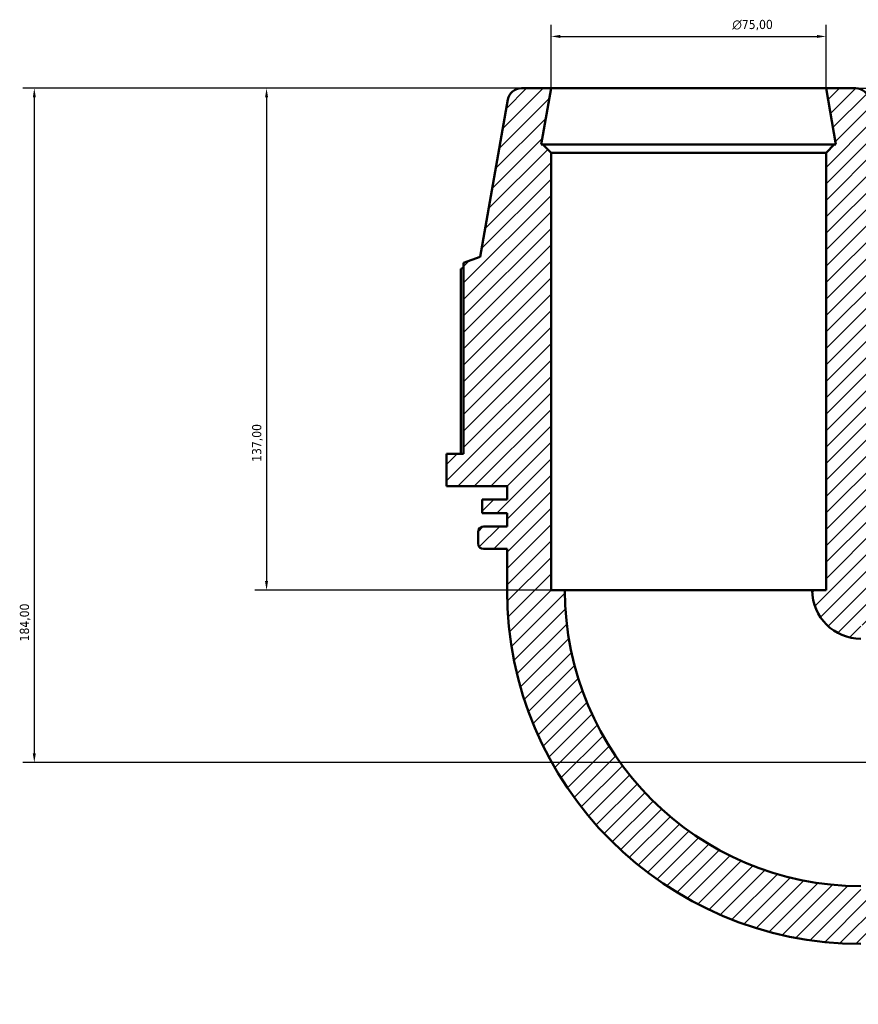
# Model space of a CAD drawing. Header units: millimetres. Extents: x 0 to 1152, y -47 to 1386.
# Tile 7 of 9: x 254 to 483, y 1058 to 1327. Entities that reach past the tile are written whole.
import ezdxf

# ---------------------------------------------------------------- set-up
doc = ezdxf.new("R2010")
doc.units = ezdxf.units.MM
for name, color, linetype, lineweight in [('Dimension (ISO)', 7, 'Continuous', 25), ('Hatch (ISO)', 7, 'Continuous', 18), ('Visible (ISO)', 7, 'Continuous', 50)]:
    doc.layers.add(name, color=color, linetype=linetype, lineweight=lineweight)
doc.styles.add('Note Text (ISO)', font='tahoma.ttf')
doc.dimstyles.new('Default (ISO)', dxfattribs={"dimtxt": 2.5, "dimasz": 2.5, "dimexe": 3.175, "dimexo": 0, "dimgap": 0.762, "dimtad": 1, "dimrnd": 1e-08, "dimzin": 0, "dimtxsty": 'Note Text (ISO)', "dimcen": 0.09, "dimdle": 10, "dimclrd": 256, "dimclre": 256, "dimclrt": 232, "dimazin": 0, "dimtfac": 1.40208, "dimtmove": 0, "dimatfit": 3, "dimfxl": 1, "dimtolj": 1, "dimtzin": 0, "dimlwd": -1, "dimlwe": -1, "dimarcsym": 0})

# ---------------------------------------------------------------- blocks, each defined once
blk = doc.blocks.new('*D8')
at = {"layer": 'Defpoints', "color": 0, "transparency": 16777216}
for p in [(473.78, 1322.26), (398.78, 1308.11), (473.78, 1308.11)]:
    blk.add_point(p, dxfattribs=at)
at = {"layer": 'Dimension (ISO)', "transparency": 16777216}
for p, q in [((398.78, 1308.11), (398.78, 1325.43)), ((473.78, 1308.11), (473.78, 1325.43)), ((401.28, 1322.26), (471.28, 1322.26))]:
    blk.add_line(p, q, dxfattribs=at)
for points in [[(401.28, 1322.67), (401.28, 1321.84), (398.78, 1322.26)], [(471.28, 1322.67), (471.28, 1321.84), (473.78, 1322.26)]]:
    blk.add_solid(points, dxfattribs=at)
at = {"layer": 'Dimension (ISO)', "color": 232, "true_color": 0xca0064, "transparency": 16777216, "insert": (448.23, 1326.78), "char_height": 2.5, "attachment_point": 1, "style": 'Note Text (ISO)'}
blk.add_mtext('\\A1;\\fAIGDT|b0|i0;\\H2.5000;\\ln\\fTahoma|b0|i0;\\H2.5000;75,00', dxfattribs=at)
blk = doc.blocks.new('*D9')
at = {"layer": 'Defpoints', "color": 0, "transparency": 16777216}
for p in [(473.78, 1308.11), (620.28, 1124.11), (793.13, 1124.11)]:
    blk.add_point(p, dxfattribs=at)
at = {"layer": 'Dimension (ISO)', "transparency": 16777216}
for p, q in [((473.78, 1308.11), (796.31, 1308.11)), ((793.13, 1305.61), (793.13, 1126.61)), ((620.28, 1124.11), (796.31, 1124.11))]:
    blk.add_line(p, q, dxfattribs=at)
for points in [[(792.71, 1305.61), (793.55, 1305.61), (793.13, 1308.11)], [(792.71, 1126.61), (793.55, 1126.61), (793.13, 1124.11)]]:
    blk.add_solid(points, dxfattribs=at)
at = {"layer": 'Dimension (ISO)', "color": 232, "true_color": 0xca0064, "transparency": 16777216, "insert": (789.19, 1157.15), "char_height": 2.5, "attachment_point": 1, "rotation": 90, "style": 'Note Text (ISO)'}
blk.add_mtext('\\A1;184,00', dxfattribs=at)
blk = doc.blocks.new('*D11')
at = {"layer": 'Defpoints', "color": 0, "transparency": 16777216}
for p in [(398.78, 1308.11), (321.18, 1171.11), (402.53, 1171.11)]:
    blk.add_point(p, dxfattribs=at)
at = {"layer": 'Dimension (ISO)', "transparency": 16777216}
for p, q in [((398.78, 1308.11), (318, 1308.11)), ((321.18, 1305.61), (321.18, 1173.61)), ((402.53, 1171.11), (318, 1171.11))]:
    blk.add_line(p, q, dxfattribs=at)
for points in [[(320.76, 1305.61), (321.59, 1305.61), (321.18, 1308.11)], [(320.76, 1173.61), (321.59, 1173.61), (321.18, 1171.11)]]:
    blk.add_solid(points, dxfattribs=at)
at = {"layer": 'Dimension (ISO)', "color": 232, "true_color": 0xca0064, "transparency": 16777216, "insert": (317.24, 1206.15), "char_height": 2.5, "attachment_point": 1, "rotation": 90, "style": 'Note Text (ISO)'}
blk.add_mtext('\\A1;137,00', dxfattribs=at)
blk = doc.blocks.new('*D12')
at = {"layer": 'Defpoints', "color": 0, "transparency": 16777216}
for p in [(398.78, 1308.11), (257.83, 1124.11), (620.28, 1124.11)]:
    blk.add_point(p, dxfattribs=at)
at = {"layer": 'Dimension (ISO)', "transparency": 16777216}
for p, q in [((398.78, 1308.11), (254.66, 1308.11)), ((257.83, 1305.61), (257.83, 1126.61)), ((620.28, 1124.11), (254.66, 1124.11))]:
    blk.add_line(p, q, dxfattribs=at)
for points in [[(257.42, 1305.61), (258.25, 1305.61), (257.83, 1308.11)], [(257.42, 1126.61), (258.25, 1126.61), (257.83, 1124.11)]]:
    blk.add_solid(points, dxfattribs=at)
at = {"layer": 'Dimension (ISO)', "color": 232, "true_color": 0xca0064, "transparency": 16777216, "insert": (253.89, 1157.15), "char_height": 2.5, "attachment_point": 1, "rotation": 90, "style": 'Note Text (ISO)'}
blk.add_mtext('\\A1;184,00', dxfattribs=at)

msp = doc.modelspace()

# ---------------------------------------------------------------- hatches: boundary and pattern name
at = {"layer": 'Hatch (ISO)'}
h = msp.add_hatch(dxfattribs=at)
h.set_pattern_fill('ANSI31', color=256, scale=25.4, style=0)
h.set_pattern_definition([(45, (0, 0), (-2.245064, 2.245064), [])])
edge = h.paths.add_edge_path()
edge.add_ellipse((616.531, 1078.502), major_axis=(0.651, -3.693), ratio=1, start_angle=0, end_angle=80)
edge.add_line((620.281, 1078.502), (620.281, 1086.605))
edge.add_line((620.281, 1086.605), (604.948, 1083.902))
edge.add_line((604.948, 1083.902), (604.948, 1084.355))
edge.add_line((604.948, 1084.355), (602.698, 1086.605))
edge.add_line((602.698, 1086.605), (483.281, 1086.605))
edge.add_line((483.281, 1086.605), (483.281, 1090.355))
edge.add_ellipse((483.281, 1171.105), major_axis=(0, -80.75), ratio=1, start_angle=270, end_angle=360, ccw=False)
edge.add_line((402.531, 1171.105), (398.781, 1171.105))
edge.add_line((398.781, 1171.105), (398.781, 1290.522))
edge.add_line((398.781, 1290.522), (396.531, 1292.772))
edge.add_line((396.531, 1292.772), (396.078, 1292.772))
edge.add_line((396.078, 1292.772), (398.781, 1308.105))
edge.add_line((398.781, 1308.105), (390.678, 1308.105))
edge.add_ellipse((390.678, 1304.355), major_axis=(0, 3.75), ratio=1, start_angle=0, end_angle=80)
edge.add_line((386.985, 1305.006), (379.42, 1262.105))
edge.add_line((379.42, 1262.105), (374.901, 1260.461))
edge.add_line((374.901, 1260.461), (374.901, 1208.345))
edge.add_line((374.901, 1208.345), (370.281, 1208.345))
edge.add_line((370.281, 1208.345), (370.281, 1199.545))
edge.add_line((370.281, 1199.545), (386.781, 1199.545))
edge.add_line((386.781, 1199.545), (386.781, 1195.865))
edge.add_line((386.781, 1195.865), (380.01, 1195.865))
edge.add_line((380.01, 1195.865), (380.01, 1192.185))
edge.add_line((380.01, 1192.185), (386.781, 1192.185))
edge.add_line((386.781, 1192.185), (386.781, 1188.505))
edge.add_line((386.781, 1188.505), (380.361, 1188.505))
edge.add_ellipse((380.361, 1187.005), major_axis=(0, 1.5), ratio=1, start_angle=0, end_angle=90)
edge.add_line((378.861, 1187.005), (378.861, 1183.872))
edge.add_ellipse((380.361, 1183.872), major_axis=(-1.5, 0), ratio=1, start_angle=0, end_angle=90)
edge.add_line((380.361, 1182.372), (386.781, 1182.372))
edge.add_line((386.781, 1182.372), (386.781, 1171.105))
edge.add_ellipse((483.281, 1171.105), major_axis=(-96.5, 0), ratio=1, start_angle=0, end_angle=90)
edge.add_line((483.281, 1074.605), (494.548, 1074.605))
edge.add_line((494.548, 1074.605), (494.548, 1068.185))
edge.add_ellipse((496.048, 1068.185), major_axis=(-1.5, 0), ratio=1, start_angle=0, end_angle=90)
edge.add_line((496.048, 1066.685), (499.181, 1066.685))
edge.add_ellipse((499.181, 1068.185), major_axis=(0, -1.5), ratio=1, start_angle=0, end_angle=90)
edge.add_line((500.681, 1068.185), (500.681, 1074.605))
edge.add_line((500.681, 1074.605), (504.361, 1074.605))
edge.add_line((504.361, 1074.605), (504.361, 1067.834))
edge.add_line((504.361, 1067.834), (508.041, 1067.834))
edge.add_line((508.041, 1067.834), (508.041, 1074.605))
edge.add_line((508.041, 1074.605), (511.721, 1074.605))
edge.add_line((511.721, 1074.605), (511.721, 1058.105))
edge.add_line((511.721, 1058.105), (520.521, 1058.105))
edge.add_line((520.521, 1058.105), (520.521, 1062.725))
edge.add_line((520.521, 1062.725), (572.636, 1062.725))
edge.add_line((572.636, 1062.725), (574.281, 1067.244))
edge.add_line((574.281, 1067.244), (617.182, 1074.809))
edge = h.paths.add_edge_path()
edge.add_ellipse((616.531, 1169.709), major_axis=(3.75, 0), ratio=1, start_angle=0, end_angle=80)
edge.add_line((617.182, 1173.402), (574.281, 1180.966))
edge.add_line((574.281, 1180.966), (572.636, 1185.485))
edge.add_line((572.636, 1185.485), (520.521, 1185.485))
edge.add_line((520.521, 1185.485), (520.521, 1190.105))
edge.add_line((520.521, 1190.105), (511.721, 1190.105))
edge.add_line((511.721, 1190.105), (511.721, 1173.605))
edge.add_line((511.721, 1173.605), (508.041, 1173.605))
edge.add_line((508.041, 1173.605), (508.041, 1180.377))
edge.add_line((508.041, 1180.377), (504.361, 1180.377))
edge.add_line((504.361, 1180.377), (504.361, 1173.605))
edge.add_line((504.361, 1173.605), (500.681, 1173.605))
edge.add_line((500.681, 1173.605), (500.681, 1180.025))
edge.add_ellipse((499.181, 1180.025), major_axis=(1.5, 0), ratio=1, start_angle=0, end_angle=90)
edge.add_line((499.181, 1181.525), (496.048, 1181.525))
edge.add_ellipse((496.048, 1180.025), major_axis=(0, 1.5), ratio=1, start_angle=0, end_angle=90)
edge.add_line((494.548, 1180.025), (494.548, 1173.883))
edge.add_spline(control_points=[(494.548, 1173.883), (493.889, 1174.032), (493.245, 1174.24), (491.276, 1175.078), (490.053, 1175.91), (487.995, 1177.995), (487.18, 1179.229), (486.385, 1181.165), (486.197, 1181.763), (486.059, 1182.372)], knot_values=[-1.5210734, -1.5210734, -1.5210734, -1.5210734, -1.3184251, -1.3184251, -0.8789501, -0.8789501, -0.439475, -0.439475, -0.251232, -0.251232, -0.251232, -0.251232], degree=3, periodic=0)
edge.add_line((486.059, 1182.372), (492.201, 1182.372))
edge.add_ellipse((492.201, 1183.872), major_axis=(0, -1.5), ratio=1, start_angle=0, end_angle=90)
edge.add_line((493.701, 1183.872), (493.701, 1187.005))
edge.add_ellipse((492.201, 1187.005), major_axis=(1.5, 0), ratio=1, start_angle=0, end_angle=90)
edge.add_line((492.201, 1188.505), (485.781, 1188.505))
edge.add_line((485.781, 1188.505), (485.781, 1192.185))
edge.add_line((485.781, 1192.185), (492.553, 1192.185))
edge.add_line((492.553, 1192.185), (492.553, 1195.865))
edge.add_line((492.553, 1195.865), (485.781, 1195.865))
edge.add_line((485.781, 1195.865), (485.781, 1199.545))
edge.add_line((485.781, 1199.545), (502.281, 1199.545))
edge.add_line((502.281, 1199.545), (502.281, 1208.345))
edge.add_line((502.281, 1208.345), (497.661, 1208.345))
edge.add_line((497.661, 1208.345), (497.661, 1260.461))
edge.add_line((497.661, 1260.461), (493.142, 1262.105))
edge.add_line((493.142, 1262.105), (485.578, 1305.006))
edge.add_ellipse((481.885, 1304.355), major_axis=(3.693, 0.651), ratio=1, start_angle=0, end_angle=80)
edge.add_line((481.885, 1308.105), (473.781, 1308.105))
edge.add_line((473.781, 1308.105), (476.485, 1292.772))
edge.add_line((476.485, 1292.772), (476.031, 1292.772))
edge.add_line((476.031, 1292.772), (473.781, 1290.522))
edge.add_line((473.781, 1290.522), (473.781, 1171.105))
edge.add_line((473.781, 1171.105), (470.031, 1171.105))
edge.add_ellipse((483.281, 1171.105), major_axis=(-13.25, 0), ratio=1, start_angle=0, end_angle=90)
edge.add_line((483.281, 1157.855), (483.281, 1161.605))
edge.add_line((483.281, 1161.605), (602.698, 1161.605))
edge.add_line((602.698, 1161.605), (604.948, 1163.855))
edge.add_line((604.948, 1163.855), (604.948, 1164.309))
edge.add_line((604.948, 1164.309), (620.281, 1161.605))
edge.add_line((620.281, 1161.605), (620.281, 1169.709))

# ---------------------------------------------------------------- linework, layer by layer
at = {"layer": 'Visible (ISO)'}
for p, q in [((398.781, 1308.105), (390.678, 1308.105)), ((396.078, 1292.772), (398.781, 1308.105)), ((473.781, 1308.105), (398.781, 1308.105)), ((481.885, 1308.105), (473.781, 1308.105)), ((473.781, 1308.105), (476.485, 1292.772)), ((386.985, 1305.006), (379.42, 1262.105)), ((396.531, 1292.772), (396.078, 1292.772)), ((398.781, 1290.522), (396.531, 1292.772)), ((476.031, 1292.772), (396.531, 1292.772)), ((476.031, 1292.772), (473.781, 1290.522)), ((476.485, 1292.772), (476.031, 1292.772)), ((398.781, 1171.105), (398.781, 1290.522)), ((398.781, 1290.522), (473.781, 1290.522)), ((473.781, 1290.522), (473.781, 1171.105)), ((379.42, 1262.105), (374.901, 1260.461)), ((374.901, 1260.461), (374.901, 1208.345)), ((374.18, 1258.779), (374.18, 1208.345)), ((374.901, 1208.345), (370.281, 1208.345)), ((370.281, 1208.345), (370.281, 1199.545)), ((370.281, 1199.545), (386.781, 1199.545)), ((386.781, 1199.545), (386.781, 1195.865)), ((386.781, 1195.865), (380.01, 1195.865)), ((380.01, 1195.865), (380.01, 1192.185)), ((380.01, 1192.185), (386.781, 1192.185)), ((386.781, 1192.185), (386.781, 1188.505)), ((386.781, 1188.505), (380.361, 1188.505)), ((378.861, 1187.005), (378.861, 1183.872)), ((380.361, 1182.372), (386.781, 1182.372)), ((386.781, 1182.372), (386.781, 1171.105)), ((402.531, 1171.105), (398.781, 1171.105)), ((402.531, 1171.105), (470.031, 1171.105)), ((473.781, 1171.105), (470.031, 1171.105))]:
    msp.add_line(p, q, dxfattribs=at)
for centre, radius, start, end in [((390.678, 1304.355), 3.75, 90, 170), ((481.885, 1304.355), 3.75, 10, 90), ((380.361, 1187.005), 1.5, 90, 180), ((380.361, 1183.872), 1.5, 180, 270), ((483.281, 1171.105), 96.5, 180, 270), ((483.281, 1171.105), 80.75, 180, 270), ((483.281, 1171.105), 13.25, 180, 270)]:
    msp.add_arc(centre, radius, start, end, dxfattribs=at)
msp.add_rational_spline([(374.901, 1259.198), (374.544, 1258.992), (374.18, 1258.779)], [1.0012058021, 1.00067684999, 1], degree=2, dxfattribs=at)

# ---------------------------------------------------------------- dimensions: what is measured, and where the dimension line sits
at = {"layer": 'Dimension (ISO)'}
dim = msp.add_linear_dim(base=(473.781, 1322.257), p1=(398.781, 1308.105), p2=(473.781, 1308.105), angle=180, text='\\fAIGDT|b0|i0;\\H2.5000;\\ln\\fTahoma|b0|i0;\\H2.5000;<>', dimstyle='Default (ISO)', override={"dimdec": 2, "dimtp": 0, "dimtm": 0, "dimtdec": 2, "dimtofl": 0, "dimatfit": 1}, dxfattribs=at)
dim.commit()
dim.dimension.update_dxf_attribs({"geometry": '*D8', "text_midpoint": (453.781, 1322.257), "dimtype": 160})
for base, p1, p2, angle, picture, middle in [((257.834, 1124.105), (398.781, 1308.105), (620.281, 1124.105), 90, '*D12', (257.834, 1162.105)), ((321.178, 1171.105), (398.781, 1308.105), (402.531, 1171.105), 270, '*D11', (321.178, 1211.105)), ((793.131, 1124.105), (473.781, 1308.105), (620.281, 1124.105), 270, '*D9', (793.131, 1162.105))]:
    dim = msp.add_linear_dim(base=base, p1=p1, p2=p2, angle=angle, dimstyle='Default (ISO)', override={"dimdec": 2, "dimtp": 0, "dimtm": 0, "dimtdec": 2, "dimtofl": 0, "dimatfit": 1}, dxfattribs=at)
    dim.commit()
    dim.dimension.update_dxf_attribs({"geometry": picture, "text_midpoint": middle, "dimtype": 160})

doc.saveas('drawing.dxf')
